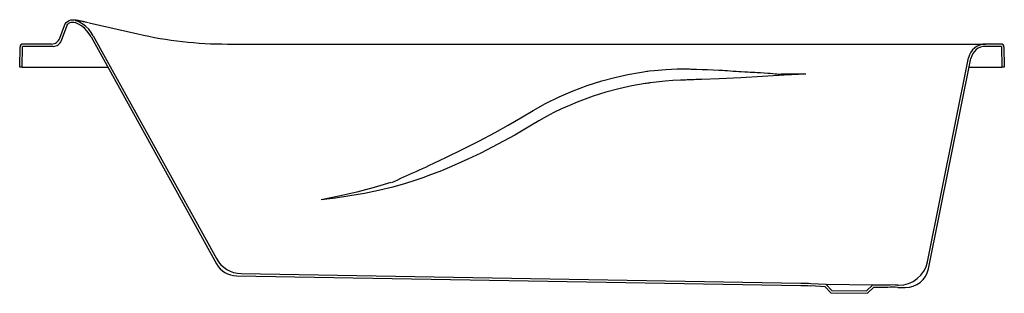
# Model space of a CAD drawing. Header units: millimetres. Extents: x 0 to 1.7, y -0.39 to 0.08.
import ezdxf

# ---------------------------------------------------------------- set-up
doc = ezdxf.new("R2010")
doc.units = ezdxf.units.MM
doc.layers.add('BLOCKS', color=3, linetype='Continuous')

msp = doc.modelspace()

# ---------------------------------------------------------------- linework, layer by layer
at = {"layer": 'BLOCKS', "linetype": 'Continuous'}
for p, q in [((0.0693, 0.0499), (0.0774, 0.0721)), ((0.0721, 0.0459), (0.0812, 0.0708)), ((0.1203, 0.0764), (0.2041, 0.0574)), ((0.1237, 0.0524), (0.3403, -0.3399)), ((0.1272, 0.0543), (0.3399, -0.3308)), ((0, 0), (0.0006, 0.0351)), ((0.004, 0), (0.0046, 0.036)), ((0.058, 0.036), (0.0046, 0.036)), ((0.0552, 0.04), (0.0056, 0.04)), ((0.3592, 0.04), (0.428, 0.04)), ((0.428, 0.04), (1.3595, 0.04)), ((1.3595, 0.04), (1.6691, 0.04)), ((1.6958, 0.04), (1.6691, 0.04)), ((1.6968, 0.036), (1.6691, 0.036)), ((1.6968, 0.036), (1.6974, 0)), ((1.7008, 0.0351), (1.7014, 0)), ((0.004, 0), (0, 0)), ((0.004, 0), (0.1526, 0)), ((1.5686, -0.3364), (1.6397, 0.0159)), ((1.5702, -0.3486), (1.6437, 0.0151)), ((1.6406, 0), (1.6974, 0)), ((1.7014, 0), (1.6974, 0)), ((1.3584, -0.0122), (1.3162, -0.0122)), ((0.3828, -0.3567), (1.3499, -0.3735)), ((0.3746, -0.3605), (1.3498, -0.3775)), ((1.3936, -0.3755), (1.3673, -0.3742)), ((1.3918, -0.3794), (1.3671, -0.3781)), ((1.3918, -0.3794), (1.4017, -0.3897)), ((1.3936, -0.3755), (1.4034, -0.3857)), ((1.4736, -0.3769), (1.3936, -0.3755)), ((1.4017, -0.3897), (1.465, -0.3908)), ((1.4034, -0.3857), (1.4634, -0.3867)), ((1.4634, -0.3867), (1.4736, -0.3769)), ((1.465, -0.3908), (1.4752, -0.3809)), ((1.4998, -0.3765), (1.4736, -0.3769)), ((1.4999, -0.3805), (1.4752, -0.3809)), ((1.5172, -0.3805), (1.5303, -0.3807)), ((1.5173, -0.3765), (1.5188, -0.3765))]:
    msp.add_line(p, q, dxfattribs=at)
at = {"layer": 'BLOCKS', "linetype": 'Continuous', "flags": 128}
for points in [[(0.0774, 0.0721), (0.0787, 0.0749), (0.0805, 0.0773), (0.0827, 0.0792), (0.0854, 0.0807), (0.0883, 0.0817), (0.0912, 0.0821), (0.0942, 0.0818), (0.0971, 0.0809)], [(0.0812, 0.0708), (0.0821, 0.0728), (0.0834, 0.0745), (0.0851, 0.076), (0.087, 0.0771), (0.0892, 0.0778), (0.0913, 0.078), (0.0934, 0.0779), (0.0956, 0.0772)], [(0.1237, 0.0524), (0.1203, 0.0578), (0.1163, 0.0627), (0.1118, 0.0672), (0.1068, 0.0712), (0.1014, 0.0745), (0.0956, 0.0772)], [(0.1189, 0.0768), (0.1159, 0.0774), (0.1135, 0.0779), (0.1118, 0.0783), (0.1105, 0.0786), (0.1096, 0.0788), (0.1084, 0.079), (0.107, 0.0793), (0.1052, 0.0797), (0.1033, 0.0801), (0.1013, 0.0804), (0.0993, 0.0808), (0.0975, 0.0812), (0.0959, 0.0815)], [(0.1272, 0.0543), (0.1235, 0.0601), (0.1193, 0.0654), (0.1144, 0.0702), (0.1091, 0.0744), (0.1033, 0.078), (0.0971, 0.0809)], [(0.0552, 0.04), (0.0575, 0.0402), (0.0597, 0.0407), (0.0618, 0.0415), (0.0638, 0.0427), (0.0656, 0.0442), (0.0671, 0.0459), (0.0683, 0.0478), (0.0693, 0.0499)], [(0.058, 0.036), (0.0603, 0.0362), (0.0625, 0.0367), (0.0646, 0.0375), (0.0666, 0.0387), (0.0684, 0.0402), (0.0699, 0.0419), (0.0711, 0.0438), (0.0721, 0.0459)], [(1.6691, 0.04), (1.6641, 0.0396), (1.6592, 0.0383), (1.6546, 0.0362), (1.6504, 0.0334), (1.6467, 0.0299), (1.6437, 0.0259), (1.6413, 0.0211), (1.6397, 0.0159)], [(1.6691, 0.036), (1.6648, 0.0356), (1.6605, 0.0345), (1.6565, 0.0327), (1.6529, 0.0303), (1.6497, 0.0273), (1.6471, 0.0238), (1.645, 0.0196), (1.6437, 0.0151)], [(0.7072, -0.17), (0.7362, -0.1563), (0.7648, -0.1421), (0.7934, -0.1276), (0.8217, -0.1127), (0.8438, -0.1004), (0.8657, -0.0876), (0.8871, -0.0747), (0.9086, -0.0629), (0.9322, -0.0514), (0.9562, -0.041), (0.9808, -0.0318), (1.0058, -0.0238), (1.0283, -0.0178), (1.0511, -0.0127), (1.0713, -0.009), (1.0745, -0.0085), (1.0777, -0.008), (1.0808, -0.0076), (1.0839, -0.0071), (1.0852, -0.007), (1.0876, -0.0066), (1.0966, -0.0055)], [(1.0966, -0.0055), (1.1163, -0.0038), (1.1361, -0.003), (1.1485, -0.003), (1.1497, -0.003), (1.151, -0.003), (1.1522, -0.003), (1.1534, -0.003), (1.1546, -0.003), (1.1559, -0.003), (1.1576, -0.0031), (1.16, -0.0032), (1.1695, -0.0035), (1.1791, -0.0038), (1.1887, -0.0042), (1.1983, -0.0045), (1.2079, -0.0049)], [(1.2079, -0.0049), (1.2079, -0.0049), (1.2079, -0.0049), (1.208, -0.0049), (1.2084, -0.005), (1.2096, -0.0051), (1.2118, -0.0052), (1.2147, -0.0054), (1.2184, -0.0057), (1.2228, -0.006), (1.2279, -0.0063), (1.2331, -0.0067), (1.238, -0.007), (1.2424, -0.0073), (1.2465, -0.0076), (1.253, -0.008), (1.2582, -0.0083), (1.2621, -0.0085), (1.2673, -0.0087), (1.2703, -0.0089), (1.2746, -0.009), (1.2803, -0.0093), (1.2866, -0.0096), (1.2929, -0.0101), (1.297, -0.0105), (1.3012, -0.0108), (1.3052, -0.0113), (1.3085, -0.0116), (1.3104, -0.0118), (1.3118, -0.0119), (1.3133, -0.012), (1.3162, -0.0122)], [(1.3584, -0.0122), (1.3209, -0.014), (1.2835, -0.0162), (1.2461, -0.0184), (1.2088, -0.0202)], [(1.2088, -0.0202), (1.1784, -0.0212), (1.175, -0.0213), (1.1716, -0.0214), (1.1683, -0.0215), (1.1649, -0.0216), (1.1615, -0.0217), (1.1585, -0.0217), (1.1567, -0.0218), (1.1536, -0.022), (1.1506, -0.0222), (1.1477, -0.0223), (1.1447, -0.0225), (1.1418, -0.0226), (1.1286, -0.0232), (1.1155, -0.0242), (1.1103, -0.0246), (1.1051, -0.0252), (1.0999, -0.0258), (1.0947, -0.0264), (1.0895, -0.0271), (1.0886, -0.0272), (1.0875, -0.0274), (1.0852, -0.0277), (1.0829, -0.0281), (1.0806, -0.0284), (1.0577, -0.0324), (1.0351, -0.0374), (1.0128, -0.0434), (0.9907, -0.0503), (0.977, -0.0552), (0.9634, -0.0605), (0.9499, -0.0661), (0.9365, -0.0722), (0.9232, -0.0786), (0.9101, -0.0855), (0.8972, -0.0927), (0.8844, -0.1003), (0.8556, -0.1173), (0.8265, -0.1333), (0.7969, -0.1484), (0.7744, -0.1591), (0.7516, -0.1692), (0.7286, -0.1789), (0.7054, -0.1879), (0.6985, -0.1904), (0.6916, -0.1929), (0.6846, -0.1952), (0.6777, -0.1976), (0.6717, -0.1995), (0.6669, -0.201), (0.6449, -0.2072)], [(0.6428, -0.1991), (0.6481, -0.1967), (0.6533, -0.1944), (0.6585, -0.192), (0.6637, -0.1896), (0.669, -0.1871), (0.674, -0.185), (0.6796, -0.1825), (0.6851, -0.1801), (0.6907, -0.1776), (0.6962, -0.1751), (0.7017, -0.1726), (0.7072, -0.17)], [(0.6415, -0.1994), (0.6127, -0.208), (0.5823, -0.216), (0.5516, -0.2231), (0.5207, -0.2293)], [(0.6449, -0.2072), (0.6203, -0.2132), (0.5956, -0.2182), (0.5707, -0.2225), (0.5458, -0.2261), (0.5207, -0.2293)]]:
    msp.add_lwpolyline(points, dxfattribs=at)
at = {"layer": 'BLOCKS', "linetype": 'Continuous'}
for centre, radius, start, end in [((0.3592, 0.74), 0.7, 257.2, 270), ((0.0056, 0.035), 0.005, 90, 179), ((1.6958, 0.035), 0.005, 1, 90), ((0.3836, -0.3067), 0.05, 208.9085, 269), ((0.3753, -0.3205), 0.04, 208.9085, 269), ((1.5196, -0.3265), 0.05, 269, 348.5899), ((1.531, -0.3407), 0.04, 269, 348.5899), ((1.3411, -0.8735), 0.5, 87, 89), ((1.3411, -0.8735), 0.496, 87, 89), ((1.5086, -0.8764), 0.5, 89, 91), ((1.5086, -0.8764), 0.496, 89, 91)]:
    msp.add_arc(centre, radius, start, end, dxfattribs=at)

doc.saveas('drawing.dxf')
